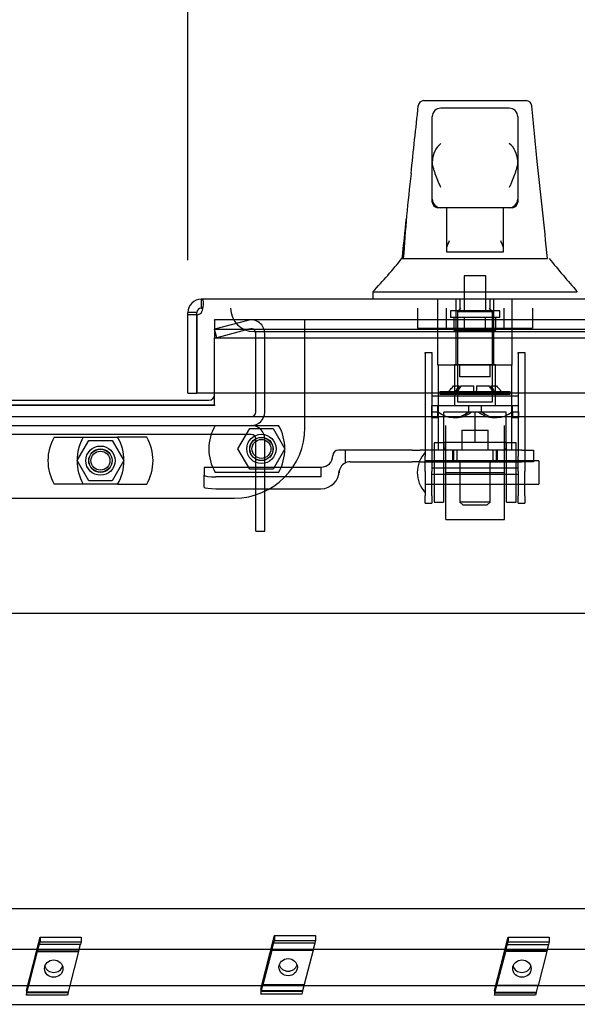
# Model space of a CAD drawing. Header units: inches. Extents: x 2 to 538, y -2 to 358.
# Tile 5 of 24: x 140 to 146, y 65 to 76. Entities that reach past the tile are written whole.
import ezdxf
from ezdxf.enums import TextEntityAlignment as Align
from ezdxf.lldxf.tags import DXFTag

# ---------------------------------------------------------------- set-up
doc = ezdxf.new("R2010")
doc.units = ezdxf.units.IN
doc.header["$MEASUREMENT"] = 0
for name, color, linetype in [('COM70220', 7, 'Continuous'), ('COM70830-5', 7, 'Continuous'), ('COM70838', 7, 'Continuous'), ('COM70839-4', 7, 'Continuous'), ('COM70874-5', 7, 'Continuous'), ('COM70899', 7, 'Continuous'), ('COM71013-3', 7, 'Continuous'), ('COM71016-3', 7, 'Continuous'), ('COM71023-1', 7, 'Continuous'), ('COM71143-1', 7, 'Continuous'), ('Default', 7, 'Continuous'), ('GSK87431', 7, 'Continuous'), ('HAN13068', 7, 'Continuous'), ('HAN13068_NUT', 7, 'Continuous'), ('HAN13068_SCREW', 7, 'Continuous'), ('HAN_NUT', 7, 'Continuous'), ('NTS16697', 7, 'Continuous'), ('NTS18147', 7, 'Continuous'), ('NTS86070', 7, 'Continuous'), ('ROL87452', 7, 'Continuous'), ('RVT17786', 7, 'Continuous'), ('RVT19000', 7, 'Continuous'), ('SCC87672', 7, 'Continuous'), ('SPC87323', 7, 'Continuous'), ('STD26122', 7, 'Continuous'), ('WAF25376', 7, 'Continuous'), ('WAM30038', 7, 'Continuous')]:
    doc.layers.add(name, color=color, linetype=linetype)
doc.styles.add('SEACAD_Times_New_Roman', font='times.ttf')
tags = doc.linetypes.add('CENTER2', pattern=[1.125, 0.75, -0.125, 0.125, -0.125]).pattern_tags.tags
tags[10:11] = [DXFTag(74, 4), DXFTag(75, 0), DXFTag(340, '0'), DXFTag(46, 0.0), DXFTag(50, 0.0), DXFTag(44, 0.0), DXFTag(45, 0.0)]
tags[8:9] = [DXFTag(74, 4), DXFTag(75, 0), DXFTag(340, '0'), DXFTag(46, 0.0), DXFTag(50, 0.0), DXFTag(44, 0.0), DXFTag(45, 0.0)]
tags[6:7] = [DXFTag(74, 4), DXFTag(75, 0), DXFTag(340, '0'), DXFTag(46, 0.0), DXFTag(50, 0.0), DXFTag(44, 0.0), DXFTag(45, 0.0)]
tags[4:5] = [DXFTag(74, 4), DXFTag(75, 0), DXFTag(340, '0'), DXFTag(46, 0.0), DXFTag(50, 0.0), DXFTag(44, 0.0), DXFTag(45, 0.0)]
tags = doc.linetypes.add('HIDDEN2', pattern=[0.1875, 0.125, -0.0625]).pattern_tags.tags
tags[6:7] = [DXFTag(74, 4), DXFTag(75, 0), DXFTag(340, '0'), DXFTag(46, 0.0), DXFTag(50, 0.0), DXFTag(44, 0.0), DXFTag(45, 0.0)]
tags[4:5] = [DXFTag(74, 4), DXFTag(75, 0), DXFTag(340, '0'), DXFTag(46, 0.0), DXFTag(50, 0.0), DXFTag(44, 0.0), DXFTag(45, 0.0)]
doc.dimstyles.new('HAMMOND_(STH_-_540x360)', dxfattribs={"dimtxt": 2, "dimasz": 2.5, "dimexe": 1, "dimexo": 1, "dimgap": 0.5, "dimtad": 0, "dimtih": 1, "dimtoh": 1, "dimzin": 0, "dimdsep": 46, "dimtxsty": 'SEACAD_Times_New_Roman', "dimblk1": '_SE_FILLED', "dimblk2": '_SE_FILLED', "dimsah": 1, "dimcen": 1, "dimadec": 0, "dimazin": 0, "dimtfac": 0.8, "dimtofl": 0, "dimtmove": 0, "dimatfit": 3, "dimfxl": 1, "dimtolj": 1, "dimtzin": 0, "dimarcsym": 0})

# ---------------------------------------------------------------- blocks, each defined once
blk = doc.blocks.new('SEANNOT_GROUP3')
at = {"layer": 'Default', "color": 7, "linetype": 'CENTER2'}
blk.add_line((105.622, 69.564), (175.695, 69.564), dxfattribs=at)
blk = doc.blocks.new('SE1')
at = {"layer": 'COM70220', "color": 7, "linetype": 'HIDDEN2'}
for p, q in [((142.295, 72.565), (142.545, 72.565)), ((142.545, 72.565), (175.085, 72.565))]:
    blk.add_line(p, q, dxfattribs=at)
blk.add_arc((142.295, 72.815), 0.25, 180, 270, dxfattribs=at)
at = {"layer": 'COM70830-5', "color": 7, "linetype": 'HIDDEN2'}
for p, q in [((174.159, 66.416), (107.159, 66.416)), ((107.159, 65.986), (174.159, 65.986)), ((174.159, 65.595), (107.159, 65.595)), ((107.159, 65.398), (174.159, 65.398))]:
    blk.add_line(p, q, dxfattribs=at)
at = {"layer": 'COM70838', "color": 7, "linetype": 'HIDDEN2'}
for p, q in [((143.135, 71.243), (143.135, 71.245)), ((143.265, 71.303), (143.195, 71.303)), ((143.265, 71.303), (143.265, 71.164)), ((143.979, 71.303), (143.265, 71.303)), ((143.979, 71.303), (144.067, 71.303)), ((145.15, 71.303), (144.067, 71.303)), ((145.15, 71.303), (145.275, 71.303)), ((145.275, 71.303), (145.275, 71.178)), ((143.01, 71.017), (143.01, 71.12)), ((143.32, 71.178), (143.979, 71.178)), ((144.067, 71.178), (143.979, 71.178)), ((144.067, 71.178), (144.633, 71.178)), ((144.668, 71.178), (145.15, 71.178)), ((145.275, 71.178), (145.15, 71.178)), ((143.01, 71.117), (141.765, 71.117)), ((141.765, 71.117), (141.765, 71.035)), ((141.765, 70.909), (141.765, 71.035)), ((143.01, 71.017), (141.89, 71.017)), ((143.203, 71.084), (143.203, 71.061)), ((141.89, 70.891), (143.01, 70.891))]:
    blk.add_line(p, q, dxfattribs=at)
for centre, radius, start, end in [((143.01, 71.245), 0.125, 270, 0), ((143.195, 71.243), 0.06, 90, 180), ((143.32, 71.061), 0.117, 118.0398, 180), ((143.32, 71.061), 0.117, 90, 118.0398), ((143.01, 71.084), 0.193, 270, 0)]:
    blk.add_arc(centre, radius, start, end, dxfattribs=at)
for centre, major_axis, start_param, end_param in [((141.89, 71.035), (-0.125, 0), 0, 1.570796), ((141.89, 70.909), (0.125, 0), 3.141593, 4.712389)]:
    blk.add_ellipse(centre, major_axis=major_axis, ratio=0.145455, start_param=start_param, end_param=end_param, dxfattribs=at)
at = {"layer": 'COM70839-4', "color": 7, "linetype": 'HIDDEN2'}
for p, q in [((144.119, 72.341), (144.189, 72.341)), ((144.119, 72.332), (144.119, 72.341)), ((144.119, 72.332), (144.119, 71.239)), ((144.189, 72.341), (144.189, 72.332)), ((144.189, 72.332), (144.189, 71.239)), ((145.111, 72.341), (145.181, 72.341)), ((145.111, 72.332), (145.111, 72.341)), ((145.111, 72.332), (145.111, 71.239)), ((145.181, 72.341), (145.181, 72.332)), ((145.181, 72.332), (145.181, 71.239)), ((144.189, 71.879), (145.111, 71.879)), ((144.119, 71.076), (144.119, 71.239)), ((144.189, 71.239), (144.189, 71.076)), ((145.111, 71.076), (145.111, 71.239)), ((145.181, 71.239), (145.181, 71.076)), ((144.119, 71.076), (144.119, 70.815)), ((145.111, 71.111), (144.189, 71.111)), ((144.189, 70.815), (144.189, 71.076)), ((144.189, 71.046), (145.111, 71.046)), ((145.111, 71.076), (145.111, 70.815)), ((145.181, 70.815), (145.181, 71.076)), ((144.119, 70.737), (144.119, 70.815)), ((144.189, 70.815), (144.189, 70.737)), ((145.111, 70.737), (145.111, 70.815)), ((145.181, 70.815), (145.181, 70.737)), ((144.119, 70.737), (144.189, 70.737)), ((145.111, 70.737), (145.181, 70.737))]:
    blk.add_line(p, q, dxfattribs=at)
at = {"layer": 'COM70874-5', "color": 7, "linetype": 'HIDDEN2'}
for p, q in [((142.266, 71.47), (139.052, 71.47)), ((142.314, 70.44), (142.314, 71.422)), ((142.409, 70.44), (142.409, 71.422)), ((142.314, 70.44), (142.409, 70.44))]:
    blk.add_line(p, q, dxfattribs=at)
for radius in [0.143, 0.048]:
    blk.add_arc((142.266, 71.422), radius, 0, 90, dxfattribs=at)
at = {"layer": 'COM70899', "color": 7, "linetype": 'HIDDEN2'}
for p, q in [((142.837, 71.541), (142.837, 72.69)), ((139.231, 70.791), (142.087, 70.791))]:
    blk.add_line(p, q, dxfattribs=at)
at = {"layer": 'COM70899', "color": 7, "linetype": 'Continuous'}
blk.add_line((139.504, 71.833), (141.814, 71.833), dxfattribs=at)
at = {"layer": 'COM70899', "color": 7, "linetype": 'HIDDEN2'}
for centre in [(142.374, 71.315), (140.659, 71.19)]:
    blk.add_circle(centre, 0.156, dxfattribs=at)
at = {"layer": 'COM70899', "color": 7, "linetype": 'Continuous'}
blk.add_arc((141.814, 71.893), 0.06, 270, 0, dxfattribs=at)
at = {"layer": 'COM70899', "color": 7, "linetype": 'HIDDEN2'}
blk.add_arc((142.087, 71.541), 0.75, 270, 0, dxfattribs=at)
at = {"layer": 'COM71013-3', "color": 7, "linetype": 'HIDDEN2'}
for p, q in [((141.874, 71.778), (139.444, 71.778)), ((141.874, 71.783), (141.874, 71.778))]:
    blk.add_line(p, q, dxfattribs=at)
at = {"layer": 'COM71016-3', "color": 7, "linetype": 'HIDDEN2'}
for p, q in [((141.874, 72.685), (141.874, 72.69)), ((175.221, 72.69), (141.874, 72.69)), ((141.874, 72.685), (141.874, 72.589)), ((141.874, 72.589), (175.221, 72.589)), ((141.874, 72.589), (141.874, 72.498)), ((141.874, 72.498), (175.221, 72.498)), ((141.874, 71.91), (141.874, 72.498))]:
    blk.add_line(p, q, dxfattribs=at)
at = {"layer": 'COM71016-3', "color": 7, "linetype": 'Continuous'}
for p, q in [((141.874, 71.783), (141.874, 71.91)), ((139.444, 71.783), (141.874, 71.783)), ((103.191, 71.659), (178.126, 71.659))]:
    blk.add_line(p, q, dxfattribs=at)
at = {"layer": 'COM71023-1', "color": 7, "linetype": 'HIDDEN2'}
for p, q in [((142.229, 72.684), (141.874, 72.589)), ((141.898, 72.498), (141.874, 72.589)), ((142.253, 72.593), (141.898, 72.498)), ((142.314, 71.708), (142.314, 72.546)), ((142.409, 71.708), (142.409, 72.546)), ((139.052, 71.66), (142.266, 71.66)), ((139.437, 71.565), (141.881, 71.565))]:
    blk.add_line(p, q, dxfattribs=at)
for centre, radius, start, end in [((142.266, 72.546), 0.143, 0, 105), ((142.266, 72.546), 0.048, 0, 105), ((142.266, 71.708), 0.143, 270, 0), ((142.266, 71.708), 0.048, 270, 0)]:
    blk.add_arc(centre, radius, start, end, dxfattribs=at)
at = {"layer": 'COM71143-1', "color": 7, "linetype": 'Continuous'}
for p, q in [((141.733, 72.91), (141.734, 72.91)), ((141.733, 72.91), (141.733, 72.84)), ((175.896, 72.91), (141.734, 72.91)), ((141.734, 72.84), (141.734, 72.91)), ((141.733, 72.84), (141.733, 72.815)), ((141.733, 72.815), (141.734, 72.815)), ((141.734, 72.815), (141.734, 72.84)), ((141.59, 72.743), (141.59, 72.767)), ((141.66, 72.767), (141.59, 72.767)), ((141.685, 72.743), (141.59, 72.743)), ((141.59, 71.91), (141.59, 72.743)), ((141.685, 72.767), (141.66, 72.767)), ((141.685, 72.743), (141.685, 72.767)), ((141.685, 71.91), (141.685, 72.743)), ((141.685, 72.743), (141.685, 71.91)), ((141.59, 71.91), (141.685, 71.91)), ((175.944, 71.91), (141.685, 71.91))]:
    blk.add_line(p, q, dxfattribs=at)
for centre, radius, start, end in [((141.733, 72.767), 0.143, 90, 180), ((141.733, 72.767), 0.048, 90, 180), ((141.676, 72.824), 0.0815, 276.7727, 315.1283)]:
    blk.add_arc(centre, radius, start, end, dxfattribs=at)
blk.add_open_spline([(141.734, 72.767), (141.738, 72.775), (141.742, 72.784), (141.748, 72.802), (141.75, 72.812), (141.754, 72.829), (141.755, 72.838), (141.757, 72.854), (141.757, 72.861), (141.757, 72.875), (141.757, 72.881), (141.755, 72.891), (141.754, 72.896), (141.75, 72.903), (141.748, 72.906), (141.742, 72.909), (141.738, 72.91), (141.734, 72.91)], degree=3, knots=[0, 0, 0, 0, 0.125, 0.125, 0.25, 0.25, 0.375, 0.375, 0.5, 0.5, 0.625, 0.625, 0.75, 0.75, 0.875, 0.875, 1, 1, 1, 1], dxfattribs=at)
blk.add_open_spline([(141.749, 72.813), (141.745, 72.814), (141.74, 72.815), (141.734, 72.815)], degree=3, dxfattribs=at)
at = {"layer": 'GSK87431', "color": 7, "linetype": 'HIDDEN2'}
for centre in [(142.374, 71.315), (140.659, 71.19)]:
    blk.add_circle(centre, 0.125, dxfattribs=at)
at = {"layer": 'HAN13068', "color": 7, "linetype": 'Continuous'}
for p, q in [((144.104, 75.025), (145.196, 75.025)), ((144.045, 74.969), (144.045, 74.971)), ((145.015, 74.945), (144.285, 74.945)), ((145.256, 74.971), (145.256, 74.969)), ((144.195, 74.382), (144.195, 74.855)), ((145.105, 74.855), (145.105, 74.382)), ((144.195, 73.975), (144.195, 74.382)), ((145.105, 74.382), (145.105, 73.975)), ((144.195, 73.945), (144.195, 73.975)), ((145.105, 73.975), (145.105, 73.945)), ((144.285, 73.885), (144.255, 73.885)), ((145.015, 73.885), (144.285, 73.885)), ((144.35, 73.454), (144.35, 73.885)), ((144.95, 73.885), (144.95, 73.454)), ((145.045, 73.885), (145.015, 73.885)), ((144.35, 73.413), (144.35, 73.454)), ((144.95, 73.454), (144.95, 73.413)), ((143.872, 73.345), (144.071, 73.345)), ((144.071, 73.345), (144.184, 73.345)), ((144.184, 73.345), (144.392, 73.345)), ((144.565, 73.41), (144.38, 73.41)), ((144.392, 73.345), (144.46, 73.345)), ((144.46, 73.345), (144.551, 73.345)), ((144.551, 73.345), (144.591, 73.345)), ((144.735, 73.41), (144.565, 73.41)), ((144.591, 73.345), (144.71, 73.345)), ((144.71, 73.345), (145.007, 73.345)), ((144.92, 73.41), (144.735, 73.41)), ((145.007, 73.345), (145.117, 73.345)), ((145.117, 73.345), (145.422, 73.345)), ((143.561, 72.993), (143.561, 72.91)), ((143.561, 72.99), (143.912, 72.99)), ((143.912, 72.99), (144.145, 72.99)), ((144.145, 72.99), (144.591, 72.99)), ((144.591, 72.99), (144.71, 72.99)), ((144.71, 72.99), (144.761, 72.99)), ((144.761, 72.99), (144.909, 72.99)), ((144.909, 72.99), (145.389, 72.99)), ((145.389, 72.99), (145.74, 72.99))]:
    blk.add_line(p, q, dxfattribs=at)
at = {"layer": 'HAN13068', "color": 7, "linetype": 'HIDDEN2'}
for p, q in [((144.255, 72.208), (144.255, 72.91)), ((144.451, 72.208), (144.451, 72.91)), ((144.488, 72.91), (144.488, 72.785)), ((144.813, 72.785), (144.813, 72.91)), ((144.85, 72.208), (144.85, 72.91)), ((145.046, 72.208), (145.046, 72.91)), ((144.451, 72.208), (144.255, 72.208)), ((144.85, 72.208), (144.451, 72.208)), ((144.49, 72.083), (144.49, 72.208)), ((144.81, 72.083), (144.81, 72.208)), ((145.046, 72.208), (144.85, 72.208)), ((144.65, 72.083), (144.49, 72.083)), ((144.81, 72.083), (144.65, 72.083)), ((144.49, 71.178), (144.49, 70.748)), ((144.81, 70.748), (144.81, 71.178)), ((144.81, 70.748), (144.49, 70.748)), ((144.49, 70.748), (144.52, 70.718)), ((144.52, 70.718), (144.78, 70.718)), ((144.78, 70.718), (144.81, 70.748))]:
    blk.add_line(p, q, dxfattribs=at)
at = {"layer": 'HAN13068', "color": 7, "linetype": 'Continuous'}
for centre, radius, start, end in [((144.104, 74.965), 0.06, 89.9925, 174.0071), ((145.196, 74.965), 0.06, 5.5758, 90.0089), ((144.285, 74.855), 0.09, 90, 180), ((145.015, 74.855), 0.09, 0, 90), ((144.455, 74.374), 0.259, 130.7149, 177.9019), ((144.846, 74.374), 0.259, 2.0981, 49.2851), ((144.236, 74.382), 0.0411, 178.3464, 179.9974), ((145.064, 74.382), 0.0411, 0.0026, 1.6536), ((83.396, 67.3), 62.32, 5.56591, 6.52159), ((159.785, 72.348), 15.93, 173.1476, 176.4108), ((144.285, 73.975), 0.09, 180, 270), ((145.015, 73.975), 0.09, 270, 0), ((144.255, 73.945), 0.06, 180, 270), ((145.045, 73.945), 0.06, 270, 0), ((139.769, 76.622), 5.251, 316.2334, 321.3827), ((157.856, 83.534), 16.062, 219.3746, 221.0327)]:
    blk.add_arc(centre, radius, start, end, dxfattribs=at)
for points in [[(143.969, 74.248), (143.994, 74.489), (144.02, 74.729), (144.045, 74.969)], [(145.313, 74.378), (145.294, 74.575), (145.275, 74.772), (145.256, 74.969)], [(143.875, 73.345), (143.89, 73.488), (143.905, 73.63), (143.92, 73.773)]]:
    blk.add_open_spline(points, degree=3, dxfattribs=at)
for points, knots in [([(144.285, 74.1), (144.28, 74.112), (144.275, 74.124), (144.265, 74.148), (144.26, 74.161), (144.245, 74.197), (144.235, 74.221), (144.223, 74.257), (144.219, 74.268), (144.212, 74.292), (144.208, 74.304), (144.2, 74.339), (144.196, 74.361), (144.195, 74.383)], [0, 0, 0, 0, 0.125, 0.125, 0.25, 0.25, 0.5, 0.5, 0.625, 0.625, 0.75, 0.75, 1, 1, 1, 1]), ([(145.105, 74.383), (145.105, 74.361), (145.101, 74.339), (145.093, 74.304), (145.089, 74.292), (145.082, 74.268), (145.078, 74.257), (145.065, 74.221), (145.056, 74.197), (145.041, 74.161), (145.036, 74.148), (145.026, 74.124), (145.021, 74.112), (145.015, 74.1)], [0, 0, 0, 0, 0.25, 0.25, 0.375, 0.375, 0.5, 0.5, 0.75, 0.75, 0.875, 0.875, 1, 1, 1, 1]), ([(144.35, 73.454), (144.35, 73.46), (144.352, 73.466), (144.355, 73.479), (144.358, 73.486), (144.366, 73.506), (144.373, 73.521), (144.38, 73.535)], [0, 0, 0, 0, 0.25, 0.25, 0.5, 0.5, 1, 1, 1, 1]), ([(144.92, 73.535), (144.927, 73.521), (144.934, 73.506), (144.943, 73.486), (144.945, 73.479), (144.949, 73.466), (144.95, 73.46), (144.95, 73.454)], [0, 0, 0, 0, 0.5, 0.5, 0.75, 0.75, 1, 1, 1, 1]), ([(144.38, 73.41), (144.376, 73.41), (144.372, 73.41), (144.365, 73.41), (144.362, 73.41), (144.356, 73.41), (144.354, 73.411), (144.351, 73.412), (144.35, 73.412), (144.35, 73.413)], [0, 0, 0, 0, 0.25, 0.25, 0.5, 0.5, 0.75, 0.75, 1, 1, 1, 1]), ([(144.95, 73.413), (144.95, 73.412), (144.95, 73.412), (144.947, 73.411), (144.944, 73.41), (144.936, 73.41), (144.928, 73.41), (144.92, 73.41)], [0, 0, 0, 0, 0.25, 0.25, 0.5, 0.5, 1, 1, 1, 1])]:
    blk.add_open_spline(points, degree=3, knots=knots, dxfattribs=at)
at = {"layer": 'HAN13068_NUT', "color": 7, "linetype": 'HIDDEN2'}
for p, q in [((144.65, 71.708), (144.318, 71.708)), ((144.318, 71.383), (144.318, 71.708)), ((144.983, 71.708), (144.65, 71.708)), ((144.65, 71.383), (144.65, 71.708)), ((144.983, 71.383), (144.983, 71.708)), ((144.484, 71.383), (144.318, 71.383)), ((144.318, 71.383), (144.318, 71.333)), ((144.65, 71.383), (144.484, 71.383)), ((144.817, 71.383), (144.65, 71.383)), ((144.983, 71.383), (144.817, 71.383)), ((144.983, 71.333), (144.983, 71.383))]:
    blk.add_line(p, q, dxfattribs=at)
for centre, start, end in [((144.348, 71.333), 180, 270), ((144.953, 71.333), 270, 0)]:
    blk.add_arc(centre, 0.03, start, end, dxfattribs=at)
at = {"layer": 'HAN13068_SCREW', "color": 7, "linetype": 'HIDDEN2'}
for p, q in [((144.766, 73.16), (144.534, 73.16)), ((144.534, 73.16), (144.534, 72.785)), ((144.766, 72.785), (144.766, 73.16)), ((144.913, 72.785), (144.388, 72.785)), ((144.388, 72.785), (144.388, 72.715)), ((144.913, 72.715), (144.388, 72.715)), ((144.428, 72.578), (144.428, 72.715)), ((144.539, 72.578), (144.539, 72.715)), ((144.762, 72.578), (144.762, 72.715)), ((144.873, 72.578), (144.873, 72.715)), ((144.913, 72.715), (144.913, 72.785)), ((144.428, 72.578), (144.539, 72.578)), ((144.539, 72.578), (144.762, 72.578)), ((144.762, 72.578), (144.873, 72.578))]:
    blk.add_line(p, q, dxfattribs=at)
at = {"layer": 'HAN_NUT', "color": 7, "linetype": 'HIDDEN2'}
for p, q in [((144.038, 72.815), (144.038, 72.6)), ((144.344, 72.815), (144.344, 72.6)), ((144.956, 72.815), (144.956, 72.6)), ((145.262, 72.815), (145.262, 72.6)), ((144.038, 72.6), (144.344, 72.6)), ((144.344, 72.6), (144.956, 72.6)), ((144.956, 72.6), (145.262, 72.6))]:
    blk.add_line(p, q, dxfattribs=at)
at = {"layer": 'NTS16697', "color": 7, "linetype": 'HIDDEN2'}
for p, q in [((139.869, 65.544), (140.015, 66.115)), ((140.015, 66.115), (140.453, 66.115)), ((140.015, 66.115), (140.015, 66.065)), ((140.453, 66.115), (140.453, 66.065)), ((142.367, 65.559), (142.514, 66.13)), ((142.514, 66.13), (142.951, 66.13)), ((142.514, 66.13), (142.514, 66.079)), ((142.951, 66.13), (142.951, 66.079)), ((144.858, 65.544), (145.004, 66.115)), ((145.004, 66.115), (145.442, 66.115)), ((145.004, 66.115), (145.004, 66.065)), ((145.442, 66.115), (145.442, 66.065)), ((139.989, 65.968), (140.008, 66.043)), ((140.008, 66.036), (140.015, 66.065)), ((140.008, 66.043), (140.008, 66.036)), ((140.445, 66.036), (140.008, 66.036)), ((140.015, 66.065), (140.453, 66.065)), ((140.444, 66.036), (140.426, 65.968)), ((140.453, 66.065), (140.445, 66.036)), ((142.487, 65.982), (142.506, 66.058)), ((142.487, 65.976), (142.487, 65.982)), ((142.487, 65.982), (142.924, 65.982)), ((142.506, 66.051), (142.514, 66.079)), ((142.506, 66.058), (142.506, 66.051)), ((142.944, 66.051), (142.506, 66.051)), ((142.514, 66.079), (142.951, 66.079)), ((142.942, 66.051), (142.924, 65.982)), ((142.924, 65.982), (142.924, 65.976)), ((142.951, 66.079), (142.944, 66.051)), ((144.978, 65.968), (144.997, 66.043)), ((144.997, 66.036), (145.004, 66.065)), ((144.997, 66.036), (144.997, 66.043)), ((144.997, 66.036), (145.434, 66.036)), ((145.004, 66.065), (145.442, 66.065)), ((145.433, 66.036), (145.415, 65.968)), ((145.442, 66.065), (145.434, 66.036)), ((139.895, 65.597), (139.989, 65.961)), ((139.989, 65.961), (139.989, 65.968)), ((139.989, 65.968), (140.426, 65.968)), ((139.989, 65.961), (140.426, 65.961)), ((140.426, 65.961), (140.333, 65.597)), ((140.426, 65.968), (140.426, 65.961)), ((142.394, 65.611), (142.487, 65.976)), ((142.487, 65.976), (142.924, 65.976)), ((142.924, 65.976), (142.831, 65.611)), ((144.884, 65.597), (144.978, 65.961)), ((144.978, 65.968), (144.978, 65.961)), ((145.415, 65.968), (144.978, 65.968)), ((145.415, 65.961), (144.978, 65.961)), ((145.415, 65.961), (145.322, 65.597)), ((145.415, 65.961), (145.415, 65.968)), ((139.876, 65.529), (139.895, 65.604)), ((139.895, 65.597), (139.895, 65.604)), ((139.895, 65.597), (140.333, 65.597)), ((140.331, 65.597), (140.313, 65.529)), ((142.367, 65.559), (142.367, 65.508)), ((142.374, 65.543), (142.394, 65.618)), ((142.394, 65.611), (142.394, 65.618)), ((142.394, 65.611), (142.831, 65.611)), ((142.829, 65.611), (142.811, 65.543)), ((144.865, 65.529), (144.884, 65.604)), ((144.884, 65.604), (144.884, 65.597)), ((145.322, 65.597), (144.884, 65.597)), ((145.32, 65.597), (145.302, 65.529)), ((139.869, 65.544), (139.869, 65.494)), ((139.869, 65.494), (139.876, 65.522)), ((140.306, 65.494), (139.869, 65.494)), ((140.313, 65.529), (139.876, 65.529)), ((139.876, 65.529), (139.876, 65.522)), ((140.313, 65.522), (139.876, 65.522)), ((140.313, 65.522), (140.306, 65.494)), ((140.313, 65.522), (140.313, 65.529)), ((142.367, 65.508), (142.374, 65.536)), ((142.804, 65.508), (142.367, 65.508)), ((142.811, 65.543), (142.374, 65.543)), ((142.374, 65.543), (142.374, 65.536)), ((142.811, 65.536), (142.374, 65.536)), ((142.811, 65.536), (142.804, 65.508)), ((142.811, 65.536), (142.811, 65.543)), ((144.858, 65.544), (144.858, 65.494)), ((144.858, 65.494), (144.865, 65.522)), ((145.295, 65.494), (144.858, 65.494)), ((144.865, 65.522), (144.865, 65.529)), ((144.865, 65.529), (145.302, 65.529)), ((144.865, 65.522), (145.302, 65.522)), ((145.302, 65.522), (145.295, 65.494)), ((145.302, 65.529), (145.302, 65.522))]:
    blk.add_line(p, q, dxfattribs=at)
for centre, major_axis in [((142.659, 65.794), (-0.098, 0)), ((140.161, 65.779), (0.0979, 0)), ((145.15, 65.779), (-0.0979, 0))]:
    blk.add_ellipse(centre, major_axis=major_axis, ratio=0.939693, dxfattribs=at)
for centre, major_axis, start_param, end_param in [((140.161, 65.83), (0.0979, 0), 3.420156, 6.004622), ((142.659, 65.844), (-0.098, 0), 0.278564, 2.863029), ((145.15, 65.83), (-0.0979, 0), 0.278564, 2.863029)]:
    blk.add_ellipse(centre, major_axis=major_axis, ratio=0.939693, start_param=start_param, end_param=end_param, dxfattribs=at)
at = {"layer": 'NTS18147', "color": 7, "linetype": 'HIDDEN2'}
for p, q in [((144.87, 72.211), (144.43, 72.211)), ((144.43, 72.211), (144.87, 72.211)), ((144.43, 72.211), (144.43, 71.773)), ((144.87, 71.773), (144.87, 72.211)), ((144.255, 71.773), (144.187, 71.773)), ((144.255, 71.773), (144.187, 71.773)), ((144.187, 71.773), (144.187, 71.71)), ((144.582, 71.773), (144.255, 71.773)), ((144.582, 71.773), (144.255, 71.773)), ((144.255, 71.71), (144.255, 71.773)), ((144.43, 71.773), (144.43, 71.773)), ((144.718, 71.773), (144.582, 71.773)), ((144.718, 71.773), (144.582, 71.773)), ((144.582, 71.773), (144.582, 71.71)), ((145.045, 71.773), (144.718, 71.773)), ((145.045, 71.773), (144.718, 71.773)), ((144.718, 71.71), (144.718, 71.773)), ((144.87, 71.773), (144.87, 71.773)), ((145.113, 71.773), (145.045, 71.773)), ((145.113, 71.773), (145.045, 71.773)), ((145.045, 71.773), (145.045, 71.71)), ((145.113, 71.71), (145.113, 71.773)), ((144.187, 71.71), (144.255, 71.71)), ((144.187, 71.71), (144.255, 71.71)), ((144.187, 71.71), (144.187, 71.648)), ((144.187, 71.648), (144.25, 71.648)), ((144.187, 71.648), (144.25, 71.648)), ((144.25, 71.71), (144.25, 71.648)), ((144.255, 71.71), (144.255, 71.71)), ((144.419, 71.648), (144.45, 71.648)), ((144.419, 71.648), (144.45, 71.648)), ((144.582, 71.71), (144.718, 71.71)), ((144.582, 71.71), (144.582, 71.71)), ((144.582, 71.71), (144.718, 71.71)), ((144.718, 71.71), (144.718, 71.71)), ((144.85, 71.648), (144.882, 71.648)), ((144.85, 71.648), (144.882, 71.648)), ((145.045, 71.71), (145.113, 71.71)), ((145.045, 71.71), (145.045, 71.71)), ((145.045, 71.71), (145.113, 71.71)), ((145.05, 71.71), (145.05, 71.648)), ((145.05, 71.648), (145.113, 71.648)), ((145.05, 71.648), (145.113, 71.648)), ((145.113, 71.71), (145.113, 71.648))]:
    blk.add_line(p, q, dxfattribs=at)
for centre, start_param, end_param in [((144.419, 71.967), 2.506883, 3.776302), ((144.419, 71.967), 3.141593, 3.776302), ((144.45, 71.967), 3.141593, 3.776302), ((144.85, 71.967), 2.506883, 3.141593), ((144.882, 71.967), 2.506883, 3.776302), ((144.882, 71.967), 2.506883, 3.776302)]:
    blk.add_ellipse(centre, major_axis=(0, 0.318), ratio=0.866025, start_param=start_param, end_param=end_param, dxfattribs=at)
at = {"layer": 'NTS86070', "color": 7, "linetype": 'HIDDEN2'}
for p, q in [((141.881, 71.565), (142.557, 71.565)), ((140.166, 71.44), (140.842, 71.44)), ((141.152, 71.44), (140.842, 71.44)), ((142.557, 71.065), (141.881, 71.065)), ((140.842, 70.94), (140.166, 70.94)), ((140.842, 70.94), (141.152, 70.94))]:
    blk.add_line(p, q, dxfattribs=at)
for centre in [(142.374, 71.315), (140.659, 71.19)]:
    blk.add_circle(centre, 0.101, dxfattribs=at)
for centre, start, end in [((142.314, 71.315), 150, 210), ((142.124, 71.315), 330, 30), ((140.599, 71.19), 150, 210), ((140.909, 71.19), 150, 210), ((140.409, 71.19), 330, 30), ((140.719, 71.19), 330, 30)]:
    blk.add_arc(centre, 0.5, start, end, dxfattribs=at)
at = {"layer": 'ROL87452', "color": 7, "linetype": 'HIDDEN2'}
for p, q in [((144.338, 70.564), (144.338, 71.564)), ((144.963, 70.564), (144.963, 71.564)), ((144.338, 70.564), (144.963, 70.564))]:
    blk.add_line(p, q, dxfattribs=at)
at = {"layer": 'RVT17786', "color": 7, "linetype": 'HIDDEN2'}
for p, q in [((145.329, 71.189), (144.119, 71.189)), ((145.329, 71.189), (145.329, 70.939)), ((144.119, 70.939), (145.329, 70.939))]:
    blk.add_line(p, q, dxfattribs=at)
blk.add_arc((144.353, 71.064), 0.318, 137.1291, 222.8709, dxfattribs=at)
at = {"layer": 'RVT19000', "color": 7, "linetype": 'HIDDEN2'}
for p, q in [((144.51, 71.515), (144.791, 71.515)), ((144.51, 71.515), (144.51, 71.303)), ((144.791, 71.303), (144.791, 71.515)), ((144.455, 71.303), (144.455, 71.178)), ((144.845, 71.178), (144.845, 71.303)), ((144.633, 71.178), (144.668, 71.178)), ((144.338, 71.065), (144.963, 71.065))]:
    blk.add_line(p, q, dxfattribs=at)
at = {"layer": 'SCC87672', "color": 7, "linetype": 'HIDDEN2'}
for p, q in [((142.124, 71.315), (142.249, 71.531)), ((142.249, 71.531), (142.499, 71.531)), ((142.499, 71.531), (142.623, 71.315)), ((140.409, 71.19), (140.534, 71.406)), ((140.534, 71.406), (140.784, 71.406)), ((140.784, 71.406), (140.908, 71.19)), ((142.249, 71.099), (142.124, 71.315)), ((142.623, 71.315), (142.499, 71.099)), ((140.534, 70.974), (140.409, 71.19)), ((140.908, 71.19), (140.784, 70.974)), ((142.499, 71.099), (142.249, 71.099)), ((140.784, 70.974), (140.534, 70.974))]:
    blk.add_line(p, q, dxfattribs=at)
for centre in [(142.374, 71.315), (140.659, 71.19)]:
    blk.add_circle(centre, 0.123, dxfattribs=at)
at = {"layer": 'SPC87323', "color": 7, "linetype": 'HIDDEN2'}
for p, q in [((144.258, 72.208), (144.258, 71.303)), ((145.043, 71.303), (145.043, 72.208)), ((144.413, 71.178), (144.413, 71.303)), ((144.423, 71.178), (144.423, 71.303)), ((144.878, 71.178), (144.878, 71.303)), ((144.888, 71.178), (144.888, 71.303))]:
    blk.add_line(p, q, dxfattribs=at)
at = {"layer": 'STD26122', "color": 7, "linetype": 'HIDDEN2'}
for p, q in [((144.5, 72.815), (144.465, 72.78)), ((144.835, 72.78), (144.8, 72.815)), ((144.465, 72.78), (144.835, 72.78)), ((144.465, 72.78), (144.465, 71.815)), ((144.835, 71.815), (144.835, 72.78)), ((144.465, 71.815), (144.835, 71.815))]:
    blk.add_line(p, q, dxfattribs=at)
at = {"layer": 'WAF25376', "color": 7, "linetype": 'HIDDEN2'}
for p, q in [((144.214, 71.379), (144.214, 70.749)), ((144.314, 71.379), (144.214, 71.379)), ((144.314, 71.379), (144.314, 70.749)), ((144.987, 70.749), (144.987, 71.379)), ((145.087, 71.379), (144.987, 71.379)), ((145.087, 70.749), (145.087, 71.379)), ((144.214, 70.749), (144.314, 70.749)), ((144.987, 70.749), (145.087, 70.749))]:
    blk.add_line(p, q, dxfattribs=at)
at = {"layer": 'WAM30038', "color": 7, "linetype": 'HIDDEN2'}
for p, q in [((144.422, 71.986), (144.477, 71.986)), ((144.422, 71.986), (144.477, 71.986)), ((144.477, 71.986), (144.448, 71.942)), ((144.465, 71.932), (144.489, 71.97)), ((144.473, 71.942), (144.501, 71.986)), ((144.489, 71.97), (144.477, 71.986)), ((144.489, 71.97), (144.477, 71.986)), ((144.501, 71.986), (144.633, 71.986)), ((144.501, 71.986), (144.633, 71.986)), ((144.633, 71.986), (144.633, 71.942)), ((144.668, 71.986), (144.799, 71.986)), ((144.668, 71.986), (144.799, 71.986)), ((144.668, 71.942), (144.668, 71.986)), ((144.799, 71.986), (144.828, 71.942)), ((144.824, 71.986), (144.811, 71.97)), ((144.824, 71.986), (144.811, 71.97)), ((144.811, 71.97), (144.836, 71.932)), ((144.824, 71.986), (144.879, 71.986)), ((144.824, 71.986), (144.879, 71.986)), ((144.852, 71.942), (144.824, 71.986)), ((144.275, 71.922), (145.025, 71.922)), ((145.025, 71.922), (144.275, 71.922)), ((144.275, 71.922), (144.275, 71.898)), ((144.275, 71.898), (145.025, 71.898)), ((144.275, 71.898), (144.275, 71.898)), ((145.025, 71.898), (144.275, 71.898)), ((145.025, 71.898), (145.025, 71.922)), ((145.025, 71.898), (145.025, 71.898))]:
    blk.add_line(p, q, dxfattribs=at)
for centre, radius, start, end in [((143.745, 72.51), 0.854, 316.5547, 318.2901), ((144.651, 71.941), 0.0182, 177.1609, 267.9942), ((144.65, 71.941), 0.0181, 271.7718, 3.073), ((145.553, 72.507), 0.85, 221.7058, 223.4493)]:
    blk.add_arc(centre, radius, start, end, dxfattribs=at)
for points, knots in [([(144.382, 71.942), (144.384, 71.944), (144.386, 71.946), (144.388, 71.948), (144.399, 71.961), (144.411, 71.974), (144.422, 71.986)], [0, 0, 0, 0, 0.141448, 0.141448, 0.141448, 1, 1, 1, 1]), ([(144.879, 71.986), (144.89, 71.974), (144.902, 71.961), (144.913, 71.948), (144.915, 71.946), (144.917, 71.944), (144.919, 71.942)], [0, 0, 0, 0, 0.858552, 0.858552, 0.858552, 1, 1, 1, 1]), ([(144.448, 71.942), (144.447, 71.939), (144.446, 71.937), (144.444, 71.933), (144.443, 71.931), (144.443, 71.929), (144.443, 71.928), (144.443, 71.928)], [0, 0, 0, 0, 0.25, 0.25, 0.5, 0.5, 0.5626015, 0.5626015, 0.5626015, 0.5626015]), ([(144.448, 71.922), (144.45, 71.922), (144.453, 71.923), (144.458, 71.926), (144.46, 71.927), (144.467, 71.933), (144.47, 71.937), (144.473, 71.942)], [0, 0, 0, 0, 0.25, 0.25, 0.5, 0.5, 1, 1, 1, 1]), ([(144.828, 71.942), (144.829, 71.939), (144.831, 71.937), (144.834, 71.933), (144.836, 71.931), (144.841, 71.927), (144.843, 71.926), (144.848, 71.923), (144.85, 71.922), (144.852, 71.922)], [0, 0, 0, 0, 0.25, 0.25, 0.5, 0.5, 0.75, 0.75, 1, 1, 1, 1]), ([(144.858, 71.928), (144.858, 71.928), (144.858, 71.929), (144.857, 71.933), (144.855, 71.937), (144.852, 71.942)], [0.4389304, 0.4389304, 0.4389304, 0.4389304, 0.5, 0.5, 1, 1, 1, 1])]:
    blk.add_open_spline(points, degree=3, knots=knots, dxfattribs=at)
blk = doc.blocks.new('DMBLK159')
at = {"layer": 'Default', "linetype": 'Continuous', "transparency": 16777216}
for points in [[(144.09, 87.539), (141.59, 87.122), (144.09, 86.705)], [(173.539, 87.539), (173.539, 86.705), (176.039, 87.122)]]:
    blk.add_hatch(color=7, dxfattribs=at).paths.add_polyline_path(points)
at = {"layer": 'Default', "color": 7, "linetype": 'Continuous', "transparency": 16777216}
for p, q in [((141.59, 73.327), (141.59, 88.122)), ((176.039, 73.327), (176.039, 88.122)), ((153.921, 87.122), (141.59, 87.122)), ((176.039, 87.122), (163.709, 87.122))]:
    blk.add_line(p, q, dxfattribs=at)
at = {"layer": 'Default', "color": 7, "linetype": 'Continuous', "transparency": 16777216, "style": 'SEACAD_Times_New_Roman'}
for s, p in [('34.45', (155.403, 88.122)), ('DOOR', (154.621, 85.122)), ('TYP', (156.019, 82.122))]:
    blk.add_text(s, height=2, dxfattribs=at).set_placement(p, align=Align.TOP_LEFT)
blk = doc.blocks.new('_SE_FILLED')
at = {"color": 0}
blk.add_line((0, 0), (-1, 0), dxfattribs=at)
blk.add_solid([(0, 0), (-1, -0.1665), (-1, 0.1665), (0, 0)], dxfattribs=at)

msp = doc.modelspace()

# ---------------------------------------------------------------- block references
at = {"layer": 'Default'}
for name in ['SE1', 'SEANNOT_GROUP3']:
    msp.add_blockref(name, (0, 0), dxfattribs=at)

# ---------------------------------------------------------------- dimensions: what is measured, and where the dimension line sits
at = {"layer": 'Default', "color": 7, "linetype": 'Continuous'}
dim = msp.add_linear_dim(base=(141.59, 87.122), p1=(176.039, 72.327), p2=(141.59, 72.327), text='\\A1;<>\\PDOOR\\XTYP', dimstyle='HAMMOND_(STH_-_540x360)', dxfattribs=at)
dim.commit()
dim.dimension.update_dxf_attribs({"geometry": 'DMBLK159', "text_midpoint": (158.815, 87.122), "dimtype": 160})

doc.saveas('drawing.dxf')
